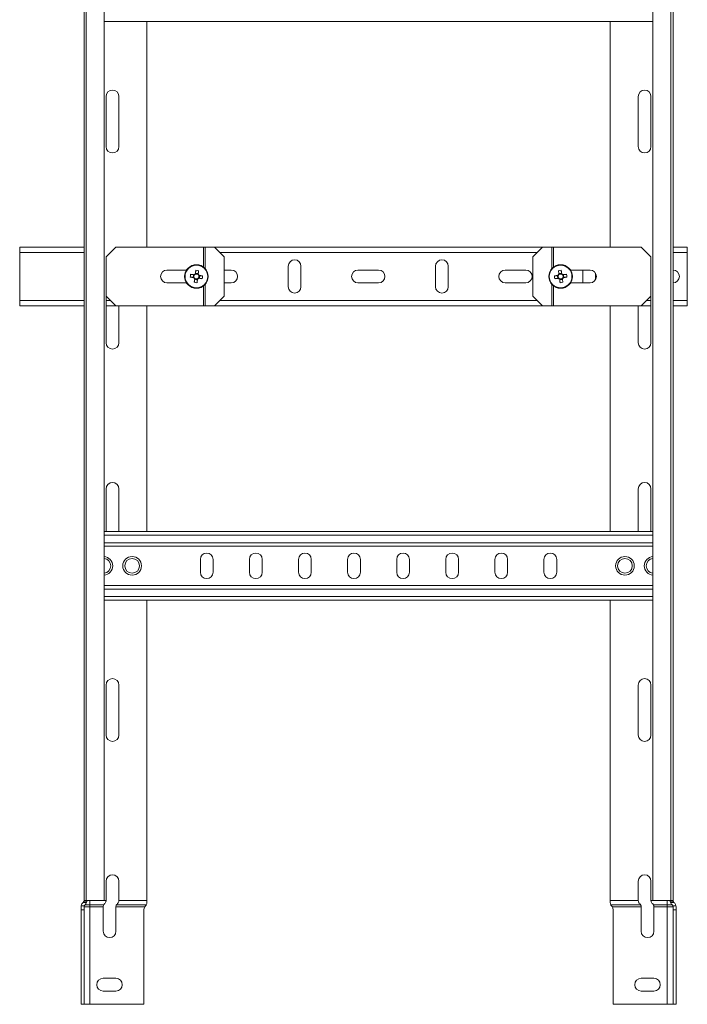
# Model space of a CAD drawing. Header units: millimetres. Extents: x 328 to 1395, y -1100 to 619.
# Tile 14 of 15: x 1042 to 1382, y -215 to 287. Entities that reach past the tile are written whole.
import ezdxf

# ---------------------------------------------------------------- set-up
doc = ezdxf.new("R2010")
doc.units = ezdxf.units.MM

msp = doc.modelspace()

# ---------------------------------------------------------------- linework, layer by layer
at = {"color": 7, "linetype": 'Continuous', "lineweight": 15}
for p, q in [((1075.1, -162.03), (1075.1, 385.04)), ((1076.22, 385.04), (1076.22, -161.96)), ((1085.32, -161.96), (1085.32, 385.04)), ((1364.87, 385.04), (1364.87, -161.96)), ((1373.97, -161.96), (1373.97, 385.04)), ((1375.1, -162.03), (1375.1, 385.04)), ((1364.87, 286.04), (1085.32, 286.04)), ((1107.1, 171.04), (1107.1, 286.04)), ((1343.1, 171.04), (1343.1, 286.04)), ((1086.35, 247.79), (1086.35, 222.29)), ((1092.85, 222.29), (1092.85, 247.79)), ((1357.35, 222.29), (1357.35, 247.79)), ((1363.85, 247.79), (1363.85, 222.29)), ((1042.35, 168.34), (1042.35, 171.04)), ((1075.1, 171.04), (1042.35, 171.04)), ((1091.35, 171.04), (1086.35, 166.04)), ((1091.35, 171.04), (1136.02, 171.04)), ((1136.88, 171.04), (1136.02, 171.04)), ((1136.88, 171.04), (1141.51, 171.04)), ((1146.46, 166.04), (1141.51, 171.04)), ((1308.68, 171.04), (1141.51, 171.04)), ((1308.68, 171.04), (1303.73, 166.04)), ((1313.31, 171.04), (1308.68, 171.04)), ((1314.17, 171.04), (1313.31, 171.04)), ((1358.85, 171.04), (1314.17, 171.04)), ((1363.85, 166.04), (1358.85, 171.04)), ((1382.35, 171.04), (1375.1, 171.04)), ((1382.35, 171.04), (1382.35, 168.34)), ((1042.35, 168.34), (1042.35, 143.74)), ((1086.35, 166.04), (1086.35, 146.04)), ((1146.46, 166.04), (1146.46, 146.04)), ((1303.73, 146.04), (1303.73, 166.04)), ((1363.85, 146.04), (1363.85, 166.04)), ((1382.35, 143.74), (1382.35, 168.34)), ((1179.1, 161.29), (1179.1, 150.79)), ((1185.6, 150.79), (1185.6, 161.29)), ((1254.1, 161.29), (1254.1, 150.79)), ((1260.6, 150.79), (1260.6, 161.29)), ((1127.3, 159.29), (1117.35, 159.29)), ((1130.83, 156.96), (1130.64, 155.55)), ((1133.27, 157.56), (1131.86, 157.75)), ((1133.86, 155.12), (1134.05, 156.53)), ((1150.1, 159.29), (1146.46, 159.29)), ((1225.1, 159.29), (1214.6, 159.29)), ((1300.1, 159.29), (1289.6, 159.29)), ((1316.14, 156.53), (1316.33, 155.12)), ((1318.33, 157.75), (1316.93, 157.56)), ((1319.55, 155.55), (1319.36, 156.96)), ((1332.85, 159.29), (1322.89, 159.29)), ((1329.1, 159.29), (1329.1, 152.79)), ((1335.6, 154.31), (1335.6, 157.77)), ((1117.35, 152.79), (1127.3, 152.79)), ((1131.43, 154.53), (1132.83, 154.34)), ((1146.46, 152.79), (1150.1, 152.79)), ((1214.6, 152.79), (1225.1, 152.79)), ((1289.6, 152.79), (1300.1, 152.79)), ((1317.36, 154.34), (1318.77, 154.53)), ((1322.89, 152.79), (1332.85, 152.79)), ((1086.35, 146.04), (1086.35, 122.29)), ((1086.35, 146.04), (1091.35, 141.04)), ((1141.51, 141.04), (1146.46, 146.04)), ((1303.73, 146.04), (1308.68, 141.04)), ((1358.85, 141.04), (1363.85, 146.04)), ((1363.85, 146.04), (1363.85, 122.29)), ((1042.35, 141.04), (1042.35, 143.74)), ((1075.1, 141.04), (1042.35, 141.04)), ((1091.35, 141.04), (1086.35, 141.04)), ((1091.35, 141.04), (1136.02, 141.04)), ((1092.85, 122.29), (1092.85, 141.04)), ((1107.1, 26.04), (1107.1, 141.04)), ((1136.02, 141.04), (1136.88, 141.04)), ((1136.88, 141.04), (1141.51, 141.04)), ((1308.68, 141.04), (1141.51, 141.04)), ((1313.31, 141.04), (1308.68, 141.04)), ((1313.31, 141.04), (1314.17, 141.04)), ((1358.85, 141.04), (1314.17, 141.04)), ((1343.1, 26.04), (1343.1, 141.04)), ((1357.35, 122.29), (1357.35, 141.04)), ((1363.85, 141.04), (1358.85, 141.04)), ((1382.35, 141.04), (1375.1, 141.04)), ((1382.35, 143.74), (1382.35, 141.04)), ((1086.35, 47.79), (1086.35, 26.04)), ((1092.85, 26.04), (1092.85, 47.79)), ((1357.35, 26.04), (1357.35, 47.79)), ((1363.85, 47.79), (1363.85, 26.04)), ((1364.87, 26.04), (1085.32, 26.04)), ((1364.87, 18.54), (1085.32, 18.54)), ((1134.35, 11.79), (1134.35, 5.29)), ((1140.85, 5.29), (1140.85, 11.79)), ((1159.35, 11.79), (1159.35, 5.29)), ((1165.85, 5.29), (1165.85, 11.79)), ((1184.35, 11.79), (1184.35, 5.29)), ((1190.85, 5.29), (1190.85, 11.79)), ((1209.35, 11.79), (1209.35, 5.29)), ((1215.85, 5.29), (1215.85, 11.79)), ((1234.35, 11.79), (1234.35, 5.29)), ((1240.85, 5.29), (1240.85, 11.79)), ((1259.35, 11.79), (1259.35, 5.29)), ((1265.85, 5.29), (1265.85, 11.79)), ((1284.35, 11.79), (1284.35, 5.29)), ((1290.85, 5.29), (1290.85, 11.79)), ((1309.35, 11.79), (1309.35, 5.29)), ((1315.85, 5.29), (1315.85, 11.79)), ((1364.87, -1.46), (1085.32, -1.46)), ((1364.87, -8.96), (1085.32, -8.96)), ((1107.1, -161.96), (1107.1, -8.96)), ((1343.1, -161.96), (1343.1, -8.96)), ((1086.35, -52.21), (1086.35, -77.71)), ((1092.85, -77.71), (1092.85, -52.21)), ((1357.35, -77.71), (1357.35, -52.21)), ((1363.85, -52.21), (1363.85, -77.71)), ((1086.35, -152.21), (1086.35, -161.96)), ((1092.85, -161.96), (1092.85, -152.21)), ((1357.35, -161.96), (1357.35, -152.21)), ((1363.85, -152.21), (1363.85, -161.96)), ((1073.6, -165.31), (1073.65, -164.74)), ((1073.6, -166.8), (1073.6, -165.31)), ((1073.65, -164.74), (1075.21, -164.74)), ((1074.6, -163.08), (1074.65, -163.02)), ((1074.65, -163.02), (1076.4, -163.02)), ((1076.22, -161.96), (1075.1, -161.96)), ((1075.1, -162.46), (1075.1, -162.03)), ((1076.55, -162.46), (1075.1, -162.46)), ((1075.21, -164.74), (1075.1, -165.31)), ((1075.1, -165.31), (1075.1, -166.8)), ((1075.1, -165.31), (1078.1, -165.31)), ((1075.6, -164.2), (1078.1, -164.2)), ((1085.32, -161.96), (1076.22, -161.96)), ((1078.1, -161.96), (1078.1, -164.2)), ((1078.1, -164.2), (1078.1, -165.31)), ((1078.1, -164.2), (1085.14, -164.2)), ((1078.1, -165.31), (1078.1, -214.96)), ((1078.1, -165.31), (1084.85, -165.31)), ((1084.85, -177.71), (1084.85, -165.31)), ((1091.35, -165.31), (1105.99, -165.31)), ((1091.35, -165.31), (1091.35, -177.71)), ((1091.64, -164.2), (1106.8, -164.2)), ((1092.85, -161.96), (1107.1, -161.96)), ((1105.99, -165.31), (1106.41, -164.74)), ((1107.1, -161.96), (1107.1, -163.02)), ((1357.35, -161.96), (1343.1, -161.96)), ((1343.1, -161.96), (1343.1, -163.02)), ((1358.55, -164.2), (1343.39, -164.2)), ((1344.2, -165.31), (1343.78, -164.74)), ((1358.85, -165.31), (1344.2, -165.31)), ((1358.85, -165.31), (1358.85, -177.71)), ((1364.87, -161.96), (1373.97, -161.96)), ((1372.1, -164.2), (1365.05, -164.2)), ((1372.1, -165.31), (1365.35, -165.31)), ((1365.35, -177.71), (1365.35, -165.31)), ((1372.1, -161.96), (1372.1, -164.2)), ((1374.6, -164.2), (1372.1, -164.2)), ((1372.1, -164.2), (1372.1, -165.31)), ((1375.1, -165.31), (1372.1, -165.31)), ((1372.1, -165.31), (1372.1, -214.96)), ((1373.64, -162.46), (1375.1, -162.46)), ((1375.54, -163.02), (1373.79, -163.02)), ((1373.97, -161.96), (1375.09, -161.96)), ((1376.54, -164.74), (1374.98, -164.74)), ((1374.98, -164.74), (1375.1, -165.31)), ((1375.1, -162.46), (1375.1, -162.03)), ((1375.1, -165.31), (1375.1, -166.8)), ((1375.6, -163.08), (1375.54, -163.02)), ((1376.6, -165.31), (1376.54, -164.74)), ((1376.6, -166.8), (1376.6, -165.31)), ((1075.1, -166.8), (1073.6, -166.8)), ((1073.6, -166.8), (1073.6, -214.96)), ((1075.1, -214.96), (1075.1, -166.8)), ((1105.6, -166.8), (1105.6, -214.96)), ((1344.6, -166.8), (1344.6, -214.96)), ((1375.1, -166.8), (1376.6, -166.8)), ((1375.1, -214.96), (1375.1, -166.8)), ((1376.6, -166.8), (1376.6, -214.96)), ((1091.35, -201.71), (1084.85, -201.71)), ((1358.85, -201.71), (1365.35, -201.71)), ((1084.85, -208.21), (1091.35, -208.21)), ((1365.35, -208.21), (1358.85, -208.21)), ((1073.6, -214.96), (1075.1, -214.96)), ((1078.1, -214.96), (1075.1, -214.96)), ((1105.6, -214.96), (1078.1, -214.96)), ((1344.6, -214.96), (1372.1, -214.96)), ((1372.1, -214.96), (1375.1, -214.96)), ((1376.6, -214.96), (1375.1, -214.96))]:
    msp.add_line(p, q, dxfattribs=at)
at = {"color": 8, "linetype": 'Continuous', "lineweight": 15}
for p, q in [((1136.02, 171.04), (1136.02, 160.78)), ((1136.88, 171.04), (1136.88, 159.97)), ((1313.31, 159.97), (1313.31, 171.04)), ((1314.17, 160.78), (1314.17, 171.04)), ((1075.1, 168.34), (1042.35, 168.34)), ((1306.01, 168.34), (1144.18, 168.34)), ((1382.35, 168.34), (1375.1, 168.34)), ((1136.02, 151.3), (1136.02, 141.04)), ((1136.88, 152.11), (1136.88, 141.04)), ((1313.31, 141.04), (1313.31, 152.11)), ((1314.17, 141.04), (1314.17, 151.3)), ((1075.1, 143.74), (1042.35, 143.74)), ((1088.65, 143.74), (1086.35, 143.74)), ((1306.01, 143.74), (1144.18, 143.74)), ((1363.85, 143.74), (1361.55, 143.74)), ((1382.35, 143.74), (1375.1, 143.74)), ((1364.87, 24.24), (1085.32, 24.24)), ((1364.87, 20.34), (1085.32, 20.34)), ((1364.87, -3.26), (1085.32, -3.26)), ((1364.87, -7.16), (1085.32, -7.16)), ((1085.32, -161.96), (1086.35, -161.96)), ((1364.87, -161.96), (1363.85, -161.96))]:
    msp.add_line(p, q, dxfattribs=at)
at = {"color": 7, "linetype": 'Continuous', "lineweight": 15, "flags": 128}
for points in [[(1129.19, 155.75), (1129.4, 155.72), (1129.61, 155.69), (1129.83, 155.66), (1130.05, 155.63), (1130.26, 155.6), (1130.48, 155.57), (1130.7, 155.55), (1130.93, 155.52)], [(1131.11, 156.92), (1130.89, 156.95), (1130.67, 156.98), (1130.45, 157.01), (1130.24, 157.04), (1130.02, 157.07), (1129.8, 157.1), (1129.59, 157.13), (1129.38, 157.16)], [(1132.05, 159.2), (1132.03, 158.99), (1132, 158.77), (1131.97, 158.56), (1131.94, 158.34), (1131.91, 158.12), (1131.88, 157.9), (1131.85, 157.68), (1131.82, 157.46)], [(1133.23, 157.27), (1133.26, 157.49), (1133.29, 157.71), (1133.32, 157.93), (1133.35, 158.15), (1133.38, 158.37), (1133.4, 158.58), (1133.43, 158.8), (1133.46, 159.01)], [(1135.51, 156.33), (1135.29, 156.36), (1135.08, 156.39), (1134.86, 156.42), (1134.64, 156.45), (1134.43, 156.48), (1134.21, 156.51), (1133.99, 156.54), (1133.77, 156.57)], [(1316.43, 156.57), (1316.2, 156.54), (1315.98, 156.51), (1315.76, 156.48), (1315.55, 156.45), (1315.33, 156.42), (1315.11, 156.39), (1314.9, 156.36), (1314.69, 156.33)], [(1316.73, 159.01), (1316.76, 158.8), (1316.79, 158.58), (1316.82, 158.37), (1316.85, 158.15), (1316.87, 157.93), (1316.9, 157.71), (1316.93, 157.49), (1316.96, 157.27)], [(1318.37, 157.46), (1318.34, 157.68), (1318.31, 157.9), (1318.28, 158.12), (1318.25, 158.34), (1318.22, 158.56), (1318.19, 158.77), (1318.17, 158.99), (1318.14, 159.2)], [(1320.82, 157.16), (1320.6, 157.13), (1320.39, 157.1), (1320.17, 157.07), (1319.96, 157.04), (1319.74, 157.01), (1319.52, 156.98), (1319.3, 156.95), (1319.08, 156.92)], [(1319.27, 155.52), (1319.49, 155.55), (1319.71, 155.57), (1319.93, 155.6), (1320.14, 155.63), (1320.36, 155.66), (1320.58, 155.69), (1320.79, 155.72), (1321.01, 155.75)], [(1131.46, 154.81), (1131.43, 154.59), (1131.4, 154.37), (1131.37, 154.15), (1131.35, 153.93), (1131.32, 153.71), (1131.29, 153.5), (1131.26, 153.28), (1131.23, 153.07)], [(1132.64, 152.88), (1132.67, 153.09), (1132.69, 153.31), (1132.72, 153.52), (1132.75, 153.74), (1132.78, 153.96), (1132.81, 154.18), (1132.84, 154.4), (1132.87, 154.62)], [(1133.58, 155.16), (1133.8, 155.13), (1134.02, 155.1), (1134.24, 155.07), (1134.46, 155.04), (1134.67, 155.01), (1134.89, 154.98), (1135.1, 154.95), (1135.32, 154.92)], [(1314.88, 154.92), (1315.09, 154.95), (1315.3, 154.98), (1315.52, 155.01), (1315.74, 155.04), (1315.95, 155.07), (1316.17, 155.1), (1316.39, 155.13), (1316.61, 155.16)], [(1317.32, 154.62), (1317.35, 154.4), (1317.38, 154.18), (1317.41, 153.96), (1317.44, 153.74), (1317.47, 153.52), (1317.5, 153.31), (1317.53, 153.09), (1317.55, 152.88)], [(1318.96, 153.07), (1318.93, 153.28), (1318.9, 153.5), (1318.88, 153.71), (1318.85, 153.93), (1318.82, 154.15), (1318.79, 154.37), (1318.76, 154.59), (1318.73, 154.81)]]:
    msp.add_lwpolyline(points, dxfattribs=at)
at = {"color": 7, "linetype": 'Continuous', "lineweight": 15}
for centre, radius in [((1132.35, 156.04), 6), ((1132.35, 156.04), 5.77), ((1317.85, 156.04), 6), ((1317.85, 156.04), 5.77), ((1099.6, 8.54), 4.75), ((1099.6, 8.54), 3.75), ((1350.6, 8.54), 4.75), ((1350.6, 8.54), 3.75)]:
    msp.add_circle(centre, radius, dxfattribs=at)
for centre, radius, start, end in [((1089.6, 247.79), 3.25, 0, 180), ((1360.6, 247.79), 3.25, 0, 180), ((1089.6, 222.29), 3.25, 180, 0), ((1360.6, 222.29), 3.25, 180, 0), ((1182.35, 161.29), 3.25, 0, 180), ((1257.35, 161.29), 3.25, 0, 180), ((1117.35, 156.04), 3.25, 90, 270), ((1151.24, 153.5), 22.17, 170.501, 174.1721), ((1132.35, 156.04), 1.28, 138.6621, 206.0107), ((1132.35, 156.04), 1.51, 110.2953, 144.3775), ((1132.35, 156.04), 1.28, 116.0107, 138.6621), ((1132.35, 156.04), 1.28, 48.6621, 116.0107), ((1129.8, 137.14), 22.17, 80.5016, 84.1714), ((1132.35, 156.04), 1.28, 26.0107, 48.6621), ((1132.35, 156.04), 1.51, 20.2953, 54.3775), ((1132.35, 156.04), 1.28, 318.6621, 26.0107), ((1113.48, 158.58), 22.14, 350.4988, 354.1742), ((1150.1, 156.04), 3.25, 270, 90), ((1214.6, 156.04), 3.25, 90, 270), ((1225.1, 156.04), 3.25, 270, 90), ((1289.6, 156.04), 3.25, 90, 270), ((1300.1, 156.04), 3.25, 270, 90), ((1336.72, 158.58), 22.15, 185.8263, 189.5009), ((1317.85, 156.04), 1.51, 125.6225, 159.7047), ((1317.85, 156.04), 1.28, 153.9893, 221.3379), ((1317.85, 156.04), 1.28, 131.3379, 153.9893), ((1320.39, 137.14), 22.17, 95.8286, 99.4984), ((1317.85, 156.04), 1.28, 63.9893, 131.3379), ((1317.85, 156.04), 1.51, 35.6225, 69.7047), ((1317.85, 156.04), 1.28, 41.3379, 63.9893), ((1317.85, 156.04), 1.28, 333.9893, 41.3379), ((1298.97, 153.5), 22.15, 5.8263, 9.5009), ((1332.85, 156.04), 3.25, 270, 90), ((1375.1, 156.04), 3.25, 270, 90), ((1132.35, 156.04), 1.51, 200.2953, 234.3775), ((1132.35, 156.04), 1.28, 206.0107, 228.6621), ((1134.88, 174.89), 22.13, 260.4977, 264.1752), ((1132.35, 156.04), 1.28, 228.6621, 296.0107), ((1132.35, 156.04), 1.51, 290.2953, 324.3775), ((1132.35, 156.04), 1.28, 296.0107, 318.6621), ((1182.35, 150.79), 3.25, 180, 0), ((1257.35, 150.79), 3.25, 180, 0), ((1317.85, 156.04), 1.51, 215.6225, 249.7047), ((1317.85, 156.04), 1.28, 221.3379, 243.9893), ((1317.85, 156.04), 1.28, 243.9893, 311.3379), ((1315.31, 174.9), 22.13, 275.8249, 279.5021), ((1317.85, 156.04), 1.28, 311.3379, 333.9893), ((1317.85, 156.04), 1.51, 305.6225, 339.7047), ((1089.6, 122.29), 3.25, 180, 0), ((1360.6, 122.29), 3.25, 180, 0), ((1089.6, 47.79), 3.25, 0, 180), ((1360.6, 47.79), 3.25, 0, 180), ((1085, 8.54), 4.75, 273.9233, 86.0767), ((1137.6, 11.79), 3.25, 0, 180), ((1162.6, 11.79), 3.25, 0, 180), ((1187.6, 11.79), 3.25, 0, 180), ((1212.6, 11.79), 3.25, 0, 180), ((1237.6, 11.79), 3.25, 0, 180), ((1262.6, 11.79), 3.25, 0, 180), ((1287.6, 11.79), 3.25, 0, 180), ((1312.6, 11.79), 3.25, 0, 180), ((1365.2, 8.54), 4.75, 93.9233, 266.0767), ((1137.6, 5.29), 3.25, 180, 0), ((1162.6, 5.29), 3.25, 180, 0), ((1187.6, 5.29), 3.25, 180, 0), ((1212.6, 5.29), 3.25, 180, 0), ((1237.6, 5.29), 3.25, 180, 0), ((1262.6, 5.29), 3.25, 180, 0), ((1287.6, 5.29), 3.25, 180, 0), ((1312.6, 5.29), 3.25, 180, 0), ((1089.6, -52.21), 3.25, 0, 180), ((1360.6, -52.21), 3.25, 0, 180), ((1089.6, -77.71), 3.25, 180, 0), ((1360.6, -77.71), 3.25, 180, 0), ((1089.6, -152.21), 3.25, 0, 180), ((1360.6, -152.21), 3.25, 0, 180), ((1073.6, -161.96), 1.5, 314.8835, 0), ((1073.6, -161.96), 3, 339.2512, 350.4059), ((1108.6, -166.8), 3, 150.3604, 180), ((1341.6, -166.8), 3, 0, 29.6396), ((1376.6, -161.96), 3, 189.5941, 200.7488), ((1376.6, -161.96), 1.5, 180, 225.1165), ((1088.1, -177.71), 3.25, 180, 0), ((1362.1, -177.71), 3.25, 180, 0), ((1084.85, -204.96), 3.25, 90, 270), ((1091.35, -204.96), 3.25, 270, 90), ((1358.85, -204.96), 3.25, 90, 270), ((1365.35, -204.96), 3.25, 270, 90)]:
    msp.add_arc(centre, radius, start, end, dxfattribs=at)
at = {"color": 8, "linetype": 'Continuous', "lineweight": 15}
for centre, start, end in [((1085, 8.54), 274.9719, 85.0281), ((1365.2, 8.54), 94.9719, 265.0281)]:
    msp.add_arc(centre, 3.75, start, end, dxfattribs=at)
at = {"color": 7, "linetype": 'Continuous', "lineweight": 15}
for points, knots in [([(1073.65, -164.74), (1073.68, -164.6), (1073.76, -164.27), (1074.04, -163.69), (1074.36, -163.29), (1074.57, -163.1), (1074.6, -163.08)], [0, 0, 0, 0, 0.266463, 0.610737, 0.942057, 1, 1, 1, 1]), ([(1075.1, -162.03), (1075.1, -162.01), (1075.1, -161.97), (1075.1, -161.96), (1075.1, -161.96)], [0, 0, 0, 0, 0.614498, 1, 1, 1, 1]), ([(1075.6, -164.2), (1075.49, -164.31), (1075.33, -164.48), (1075.24, -164.67), (1075.21, -164.74)], [0, 0, 0, 0, 0.627767, 1, 1, 1, 1]), ([(1076.4, -163.02), (1076.28, -163.28), (1076.07, -163.73), (1075.74, -164.06), (1075.6, -164.2)], [0, 0, 0, 0, 0.578858, 1, 1, 1, 1]), ([(1076.6, -161.96), (1076.6, -161.96), (1076.6, -161.98), (1076.59, -162.06), (1076.59, -162.19), (1076.57, -162.33), (1076.56, -162.42), (1076.55, -162.46)], [0, 0, 0, 0, 0.214039, 0.428087, 0.64187, 0.85462, 1, 1, 1, 1]), ([(1084.85, -165.31), (1084.85, -165.16), (1084.87, -164.86), (1085, -164.48), (1085.1, -164.29), (1085.14, -164.2)], [0, 0, 0, 0, 0.34633, 0.69148, 1, 1, 1, 1]), ([(1085.14, -164.2), (1085.24, -164.05), (1085.36, -163.86), (1085.55, -163.68), (1085.6, -163.64)], [0, 0, 0, 0, 0.7716561, 1, 1, 1, 1]), ([(1085.6, -163.64), (1085.76, -163.46), (1086.07, -163.12), (1086.31, -162.51), (1086.33, -162.12), (1086.35, -161.96)], [0, 0, 0, 0, 0.407021, 0.751647, 1, 1, 1, 1]), ([(1091.64, -164.2), (1091.58, -164.32), (1091.46, -164.56), (1091.36, -164.98), (1091.35, -165.23), (1091.35, -165.31)], [0, 0, 0, 0, 0.406593, 0.815339, 1, 1, 1, 1]), ([(1092.1, -163.64), (1091.96, -163.78), (1091.78, -163.97), (1091.67, -164.15), (1091.64, -164.2)], [0, 0, 0, 0, 0.77159, 1, 1, 1, 1]), ([(1092.85, -161.96), (1092.83, -162.18), (1092.79, -162.62), (1092.51, -163.2), (1092.23, -163.49), (1092.1, -163.64)], [0, 0, 0, 0, 0.333667, 0.666045, 1, 1, 1, 1]), ([(1106.41, -164.74), (1106.47, -164.67), (1106.64, -164.49), (1106.74, -164.31), (1106.8, -164.2)], [0, 0, 0, 0, 0.357219, 1, 1, 1, 1]), ([(1106.8, -164.2), (1106.9, -163.99), (1107.05, -163.66), (1107.08, -163.2), (1107.1, -163.02)], [0, 0, 0, 0, 0.5964667, 1, 1, 1, 1]), ([(1343.39, -164.2), (1343.29, -163.99), (1343.14, -163.66), (1343.11, -163.2), (1343.1, -163.02)], [0, 0, 0, 0, 0.596467, 1, 1, 1, 1]), ([(1343.78, -164.74), (1343.72, -164.67), (1343.55, -164.49), (1343.45, -164.31), (1343.39, -164.2)], [0, 0, 0, 0, 0.357211, 1, 1, 1, 1]), ([(1357.35, -161.96), (1357.37, -162.18), (1357.4, -162.62), (1357.68, -163.2), (1357.96, -163.49), (1358.1, -163.64)], [0, 0, 0, 0, 0.333666, 0.666043, 1, 1, 1, 1]), ([(1358.1, -163.64), (1358.23, -163.78), (1358.42, -163.97), (1358.52, -164.15), (1358.55, -164.2)], [0, 0, 0, 0, 0.771595, 1, 1, 1, 1]), ([(1358.55, -164.2), (1358.61, -164.32), (1358.74, -164.56), (1358.83, -164.98), (1358.84, -165.23), (1358.85, -165.31)], [0, 0, 0, 0, 0.406592, 0.81534, 1, 1, 1, 1]), ([(1364.6, -163.64), (1364.43, -163.46), (1364.12, -163.12), (1363.88, -162.51), (1363.86, -162.12), (1363.85, -161.96)], [0, 0, 0, 0, 0.407022, 0.751647, 1, 1, 1, 1]), ([(1365.05, -164.2), (1364.95, -164.05), (1364.83, -163.86), (1364.64, -163.68), (1364.6, -163.64)], [0, 0, 0, 0, 0.771657, 1, 1, 1, 1]), ([(1365.35, -165.31), (1365.34, -165.16), (1365.32, -164.86), (1365.2, -164.48), (1365.1, -164.29), (1365.05, -164.2)], [0, 0, 0, 0, 0.3463293, 0.6914742, 1, 1, 1, 1]), ([(1373.6, -161.96), (1373.6, -161.96), (1373.6, -161.98), (1373.6, -162.06), (1373.6, -162.19), (1373.62, -162.33), (1373.63, -162.42), (1373.64, -162.46)], [0, 0, 0, 0, 0.214039, 0.428087, 0.64187, 0.854622, 1, 1, 1, 1]), ([(1373.79, -163.02), (1373.91, -163.28), (1374.12, -163.73), (1374.46, -164.06), (1374.6, -164.2)], [0, 0, 0, 0, 0.578861, 1, 1, 1, 1]), ([(1374.6, -164.2), (1374.7, -164.31), (1374.87, -164.48), (1374.95, -164.67), (1374.98, -164.74)], [0, 0, 0, 0, 0.627767, 1, 1, 1, 1]), ([(1375.1, -162.03), (1375.1, -162.01), (1375.09, -161.97), (1375.09, -161.96), (1375.09, -161.96)], [0, 0, 0, 0, 0.614499, 1, 1, 1, 1]), ([(1376.54, -164.74), (1376.51, -164.6), (1376.43, -164.27), (1376.15, -163.69), (1375.83, -163.29), (1375.63, -163.1), (1375.6, -163.08)], [0, 0, 0, 0, 0.266463, 0.610739, 0.942052, 1, 1, 1, 1])]:
    msp.add_open_spline(points, degree=3, knots=knots, dxfattribs=at)

doc.saveas('drawing.dxf')
